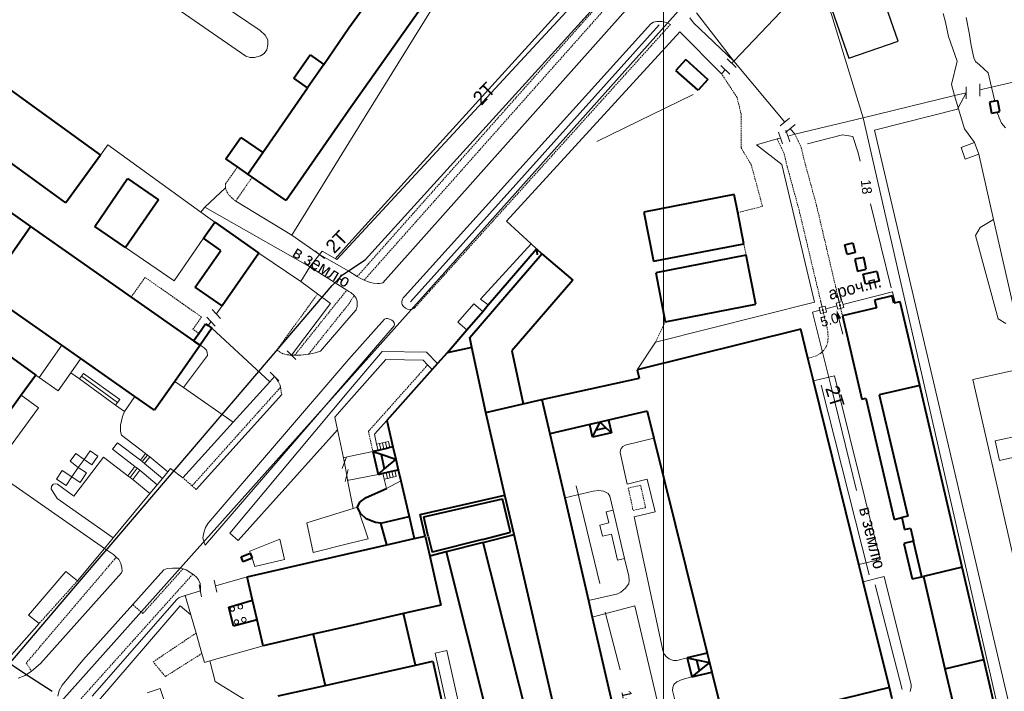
# Model space of a CAD drawing. Extents: x 13 to 4138, y -4831 to -1000.
# Tile 150 of 203: x 2893 to 3213, y -2350 to -2131. Entities that reach past the tile are written whole.
import ezdxf
from ezdxf.enums import TextEntityAlignment as Align

# ---------------------------------------------------------------- set-up
doc = ezdxf.new("R2010")
doc.units = 0
doc.header["$MEASUREMENT"] = 0
doc.linetypes.add('DASHED', pattern=[0.75, 0.5, -0.25])
for name, color, linetype in [('11', 7, 'CONTINUOUS'), ('13', 7, 'CONTINUOUS'), ('16', 7, 'CONTINUOUS'), ('18', 7, 'CONTINUOUS'), ('19', 7, 'CONTINUOUS'), ('24', 7, 'CONTINUOUS'), ('25', 7, 'CONTINUOUS'), ('40', 7, 'CONTINUOUS'), ('42', 7, 'CONTINUOUS'), ('7', 7, 'CONTINUOUS'), ('границы команд_1', 10, 'CONTINUOUS'), ('ПЕШЕХОДНЫЕ_ДОРОЖКИ', 3, 'CONTINUOUS'), ('ПЕШЕХОДНЫЕ_ПЕРЕХОДЫ', 1, 'CONTINUOUS'), ('СПОРТИВНЫЕ_ПЛОЩАДКИ', 3, 'CONTINUOUS'), ('ТРОТУАРЫ', 7, 'CONTINUOUS')]:
    doc.layers.add(name, color=color, linetype=linetype)
doc.styles.get("Standard").update_dxf_attribs({"font": 'txt', "height": 0.2})

msp = doc.modelspace()

# ---------------------------------------------------------------- linework, layer by layer
at = {"layer": '11', "color": 253, "linetype": 'Continuous', "lineweight": 0}
for p, q in [((3105.83, -2090.18), (3000, -2204.7)), ((3125.27, -2144.27), (3152.91, -2115.33)), ((3152.91, -2115.33), (3167.41, -2162.79)), ((3125.27, -2144.27), (3113.15, -2128.53)), ((3051.25, -2196.37), (3107.75, -2134.76)), ((3107.75, -2134.76), (3121.32, -2148.41)), ((3126.06, -2146.34), (3123.17, -2143.58)), ((3124.61, -2144.96), (3125.27, -2144.27)), ((3141.92, -2164.11), (3125.27, -2144.27)), ((3123.98, -2148.51), (3121.09, -2145.75)), ((3122.54, -2147.13), (3121.32, -2148.41)), ((3209.23, -2152.78), (3233.03, -2147.24)), ((3201.02, -2156.6), (3201.02, -2152.6)), ((3205.43, -2155.67), (3205.43, -2151.67)), ((3205.43, -2153.67), (3209.23, -2152.78)), ((3167.41, -2162.79), (3197.23, -2155.52)), ((3197.23, -2155.52), (3201.02, -2154.6)), ((3198.4, -2159.45), (3201.02, -2154.6)), ((3171.1, -2166.78), (3198.12, -2159.97)), ((3198.12, -2159.97), (3198.4, -2159.45)), ((3140.37, -2165.37), (3143.48, -2162.85)), ((3167.41, -2162.79), (3145.21, -2168.02)), ((3229.1, -2432.58), (3167.41, -2162.79)), ((3142.14, -2167.48), (3145.25, -2164.96)), ((3142.24, -2166.78), (3143.58, -2170.55)), ((3143.7, -2166.22), (3145.21, -2168.02)), ((3232.82, -2429.73), (3171.1, -2166.78)), ((3139.47, -2169.63), (3132.71, -2171.5)), ((3140.49, -2169.34), (3139.47, -2169.63)), ((3139.82, -2167.46), (3141.16, -2171.23)), ((3145.21, -2168.02), (3142.91, -2168.67)), ((2919.06, -2174.89), (2921.46, -2171.56)), ((2921.46, -2171.56), (2951.74, -2193.44)), ((3132.71, -2171.5), (3140.99, -2177.94)), ((3140.99, -2177.94), (3151.64, -2222.77)), ((2951.74, -2193.44), (2956.3, -2196.74)), ((3059.31, -2203.77), (3051.25, -2196.37)), ((2952.64, -2201.94), (2943.09, -2215.86)), ((2943.09, -2215.86), (2927.25, -2204.99)), ((3000, -2204.7), (2996.08, -2208.93)), ((3061.11, -2205.41), (3059.31, -2203.77)), ((2984.35, -2216.04), (2970.7, -2206.86)), ((2991.99, -2208.52), (2988.84, -2206.05)), ((2990.42, -2207.29), (2991.28, -2206.22)), ((2991.28, -2206.22), (2996.08, -2208.93)), ((2987.28, -2211.3), (2984.35, -2216.04)), ((2988.88, -2212.55), (2985.73, -2210.09)), ((2984.35, -2216.04), (2989.79, -2220.11)), ((2989.79, -2220.11), (2993.96, -2223.23)), ((2958.66, -2223.99), (2956.8, -2226.65)), ((2993.96, -2223.23), (2981.32, -2240.09)), ((3151.64, -2222.77), (3099.79, -2235.84)), ((2956.4, -2230.63), (2953.67, -2227.71)), ((2958.17, -2228.11), (2955.43, -2225.19)), ((3160.78, -2233.25), (3159.54, -2228.27)), ((2955.03, -2229.17), (2954.16, -2230.42)), ((2974.2, -2248.71), (2955.4, -2231.29)), ((2906.52, -2236.8), (2899.14, -2247.32)), ((3099.79, -2235.84), (3093.81, -2244.81)), ((2982.73, -2241.51), (2979.9, -2238.68)), ((3000, -2255.03), (3011.98, -2241.51)), ((3011.98, -2241.51), (3024.13, -2241.69)), ((3024.13, -2241.69), (3025.62, -2243.24)), ((3025.62, -2243.24), (3027.08, -2244.75)), ((2975.78, -2246.97), (2974.2, -2248.71)), ((2977.2, -2248.38), (2974.37, -2245.55)), ((2946.15, -2250.61), (2943.27, -2248.6)), ((2962.26, -2261.91), (2946.15, -2250.61)), ((2974.2, -2248.71), (2962.26, -2261.91)), ((2995.41, -2260.21), (3000, -2255.03)), ((2996.29, -2264.4), (2995.41, -2260.21)), ((2962.26, -2261.91), (2945.94, -2279.97)), ((3012.32, -2261.32), (3008.34, -2265.79)), ((2998.19, -2273.47), (2996.29, -2264.4)), ((3008.34, -2265.79), (3009.01, -2269.02)), ((2997.8, -2276.95), (2999.25, -2273.22)), ((2998.53, -2275.09), (2998.19, -2273.47)), ((2941.04, -2278.09), (2939.28, -2280.21)), ((2941.94, -2277.01), (2941.04, -2278.09)), ((2945.94, -2279.97), (2941.94, -2277.01)), ((2998.79, -2281.18), (2999.74, -2277.29)), ((2999.57, -2280.82), (2999.26, -2279.24)), ((2937.58, -2282.26), (2935.16, -2285.17)), ((2939.28, -2280.21), (2937.58, -2282.26)), ((3000, -2282.99), (2999.57, -2280.82)), ((3011.49, -2280.45), (3012.21, -2283.53)), ((3012.21, -2283.53), (3016.86, -2280.95)), ((2935.16, -2285.17), (2923.19, -2299.6)), ((3000, -2282.99), (3001.38, -2290.02)), ((3001.38, -2290.02), (3002.83, -2289.61)), ((2923.19, -2299.6), (2920.38, -2302.99)), ((2920.38, -2302.99), (2911.64, -2313.52)), ((2907.82, -2310.56), (2895.64, -2324.74)), ((2911.64, -2313.52), (2907.82, -2310.56)), ((2952.03, -2318.74), (2951.25, -2314.82)), ((2956.93, -2317.29), (2956.15, -2313.36)), ((2966.89, -2312.24), (2956.62, -2315.21)), ((2946.65, -2318.36), (2951.64, -2316.78)), ((2916.43, -2351.16), (2943.9, -2319.69)), ((2943.9, -2319.69), (2944.76, -2319.02)), ((2944.76, -2319.02), (2946.65, -2318.36)), ((2946.65, -2318.36), (2946.66, -2318.35)), ((2946.66, -2318.35), (2946.65, -2318.36)), ((2946.65, -2318.36), (2948.56, -2324.67)), ((2918.45, -2352.69), (2945.04, -2321.72)), ((2945.04, -2321.72), (2948.56, -2324.67)), ((2899.07, -2327.51), (2887.72, -2340.4)), ((2895.64, -2324.74), (2899.07, -2327.51)), ((2948.56, -2324.67), (2950.24, -2330.59)), ((2950.24, -2330.59), (2952.13, -2337.21)), ((2952.13, -2337.21), (2952.96, -2340.12)), ((2954.73, -2339.62), (2972.03, -2334.72)), ((2952.96, -2340.12), (2954.73, -2339.62))]:
    msp.add_line(p, q, dxfattribs=at)
msp.add_point((2946.65, -2318.36), dxfattribs=at)
msp.add_solid([(3158.85, -2225.49), (3158.78, -2228.45), (3160.3, -2228.08)], dxfattribs=at)
at = {"layer": '13', "color": 253, "linetype": 'Continuous', "lineweight": 40}
for p, q in [((3000, -2133.4), (3011.96, -2116.72)), ((3024.42, -2125.73), (3000, -2160.2)), ((2991.81, -2145.34), (3000, -2133.4)), ((2982.09, -2149.83), (2987.35, -2142.25)), ((2987.35, -2142.25), (2991.81, -2145.34)), ((3109.65, -2143.76), (3106.47, -2147.33)), ((3109.65, -2143.76), (3116.87, -2150.21)), ((2878.29, -2145.43), (2919.06, -2174.89)), ((2991.81, -2145.34), (2986.55, -2152.92)), ((3113.69, -2153.78), (3106.47, -2147.33)), ((2986.55, -2152.92), (2982.09, -2149.83)), ((3116.87, -2150.21), (3113.69, -2153.78)), ((2971.93, -2174.01), (2986.55, -2152.92)), ((3210.29, -2157.35), (3208.55, -2157.68)), ((3208.55, -2157.68), (3209.23, -2161.25)), ((3211.28, -2157.16), (3210.29, -2157.35)), ((3211.96, -2160.73), (3211.28, -2157.16)), ((3000, -2160.2), (2979.53, -2189.72)), ((3209.23, -2161.25), (3211.06, -2160.9)), ((3211.06, -2160.9), (3211.96, -2160.73)), ((2959.95, -2176.15), (2964.84, -2169.1)), ((2964.84, -2169.1), (2971.93, -2174.01)), ((2907.86, -2190.39), (2881.36, -2171.24)), ((2919.06, -2174.89), (2907.86, -2190.39)), ((2963.67, -2178.73), (2959.95, -2176.15)), ((2967.04, -2181.06), (2971.93, -2174.01)), ((2967.04, -2181.06), (2963.67, -2178.73)), ((2917.24, -2198.12), (2927.92, -2182.56)), ((2927.92, -2182.56), (2937.94, -2189.44)), ((2968.5, -2182.07), (2967.04, -2181.06)), ((2979.53, -2189.72), (2968.5, -2182.07)), ((2937.94, -2189.44), (2927.25, -2204.99)), ((3125.48, -2187.76), (3096.02, -2193.47)), ((3126.62, -2193.61), (3125.48, -2187.76)), ((2888.8, -2192.87), (2896.32, -2198.14)), ((3096.02, -2193.47), (3099.13, -2209.48)), ((3128.58, -2203.76), (3126.62, -2193.61)), ((2881.51, -2219.27), (2896.32, -2198.14)), ((2896.32, -2198.14), (2929.1, -2221.12)), ((2927.25, -2204.99), (2917.24, -2198.12)), ((2952.64, -2201.94), (2956.3, -2196.74)), ((2956.3, -2196.74), (2970.7, -2206.86)), ((2958.33, -2205.94), (2952.64, -2201.94)), ((3045.36, -2223.7), (3061.11, -2205.41)), ((3061.11, -2205.41), (3061.25, -2207.41)), ((3061.11, -2205.41), (3062.85, -2207.01)), ((3099.13, -2209.48), (3128.58, -2203.76)), ((3161.49, -2204.11), (3164.07, -2203.46)), ((3162.27, -2207.24), (3161.49, -2204.11)), ((3164.07, -2203.46), (3164.85, -2206.6)), ((2949.95, -2217.87), (2958.33, -2205.94)), ((2970.7, -2206.86), (2958.66, -2223.99)), ((3039.37, -2234.3), (3062.85, -2207.01)), ((3062.85, -2207.01), (3072.85, -2215.62)), ((3129.35, -2207.48), (3099.89, -2213.19)), ((3132.45, -2223.48), (3129.35, -2207.48)), ((3164.85, -2206.6), (3162.27, -2207.24)), ((3167.63, -2208.2), (3164.77, -2208.82)), ((3164.77, -2208.82), (3165.6, -2212.68)), ((3168.46, -2212.07), (3167.63, -2208.2)), ((3165.6, -2212.68), (3168.46, -2212.07)), ((3099.89, -2213.19), (3102.99, -2229.2)), ((3167.44, -2213.69), (3171.94, -2212.68)), ((3168.18, -2216.98), (3167.44, -2213.69)), ((3171.94, -2212.68), (3172.68, -2215.96)), ((2958.66, -2223.99), (2949.95, -2217.87)), ((3072.85, -2215.62), (3053.02, -2238.67)), ((3172.68, -2215.96), (3168.18, -2216.98)), ((2929.1, -2221.12), (2949.42, -2235.37)), ((3176.91, -2220.78), (3171.17, -2222.12)), ((3177.46, -2223.16), (3176.91, -2220.78)), ((2906.52, -2236.8), (2887.61, -2223.55)), ((3043.56, -2225.79), (3045.36, -2223.7)), ((3102.99, -2229.2), (3132.45, -2223.48)), ((3171.76, -2224.62), (3160.69, -2227.21)), ((3171.17, -2222.12), (3171.76, -2224.62)), ((3179.45, -2222.69), (3177.46, -2223.16)), ((3185.84, -2249.94), (3179.45, -2222.69)), ((3038.35, -2231.85), (3043.56, -2225.79)), ((3160.69, -2227.21), (3167.04, -2254.34)), ((2951.11, -2232.96), (2953.3, -2229.82)), ((2955.4, -2231.29), (2951.51, -2236.84)), ((2953.3, -2229.82), (2954.16, -2230.42)), ((2954.16, -2230.42), (2955.4, -2231.29)), ((2949.42, -2235.37), (2951.11, -2232.96)), ((3031.97, -2239.27), (3038.35, -2231.85)), ((3040.06, -2237.55), (3039.37, -2234.3)), ((3147.12, -2231.62), (3093.81, -2244.81)), ((3149.45, -2241.07), (3147.12, -2231.62)), ((2885.57, -2237.56), (2898.01, -2246.52)), ((2912.68, -2241.12), (2906.52, -2236.8)), ((2951.51, -2236.84), (2943.27, -2248.6)), ((2949.42, -2235.37), (2951.51, -2236.84)), ((3040.06, -2237.55), (3031.97, -2239.27)), ((3044.55, -2258.7), (3040.06, -2237.55)), ((3031.97, -2239.27), (3028.86, -2242.75)), ((3053.02, -2238.67), (3056.68, -2255.88)), ((3151.28, -2248.47), (3149.45, -2241.07)), ((2930.32, -2253.49), (2912.68, -2241.12)), ((3028.86, -2242.75), (3027.08, -2244.75)), ((2898.01, -2246.52), (2893.27, -2253.1)), ((3027.08, -2244.75), (3012.32, -2261.32)), ((3093.81, -2244.81), (3094.49, -2247.59)), ((2943.27, -2248.6), (2936.7, -2257.97)), ((3062.85, -2254.53), (3094.49, -2247.59)), ((3166.07, -2308.28), (3151.28, -2248.47)), ((3185.84, -2249.94), (3172.7, -2253.02)), ((3199.7, -2309.15), (3185.84, -2249.94)), ((2893.27, -2253.1), (2883.89, -2266.12)), ((2936.7, -2257.97), (2930.32, -2253.49)), ((3172.7, -2253.02), (3181.96, -2292.53)), ((3044.55, -2258.7), (3056.68, -2255.88)), ((3056.68, -2255.88), (3062.85, -2254.53)), ((3062.85, -2254.53), (3065.43, -2265.7)), ((3167.04, -2254.34), (3168.31, -2254.05)), ((3168.31, -2254.05), (3177.54, -2293.57)), ((3050.78, -2285.62), (3044.55, -2258.7)), ((3097.15, -2258.33), (3084.49, -2261.27)), ((3097.15, -2258.33), (3099.32, -2267.09)), ((3012.32, -2261.32), (3014.31, -2269.95)), ((3078.39, -2262.69), (3065.43, -2265.7)), ((3081.76, -2261.91), (3078.39, -2262.69)), ((3079.34, -2266.79), (3078.39, -2262.69)), ((3080.53, -2264.38), (3081.76, -2261.91)), ((3084.49, -2261.27), (3081.76, -2261.91)), ((3081.76, -2261.91), (3083.66, -2263.7)), ((3081.76, -2261.91), (3081.76, -2261.91)), ((3084.49, -2261.27), (3085.44, -2265.37)), ((3065.43, -2265.7), (3070.25, -2286.55)), ((3079.34, -2266.79), (3080.53, -2264.38)), ((3085.44, -2265.37), (3079.34, -2266.79)), ((3080.53, -2264.38), (3083.66, -2263.7)), ((3083.66, -2263.7), (3085.44, -2265.37)), ((3014.31, -2269.95), (3013.32, -2270.18)), ((3014.31, -2269.95), (3015.22, -2273.89)), ((3099.32, -2267.09), (3116.62, -2337.08)), ((3009.48, -2271.07), (3007.78, -2271.46)), ((3007.78, -2271.46), (3009.49, -2278.88)), ((3007.78, -2271.46), (3010.53, -2272.36)), ((3010.39, -2270.86), (3009.48, -2271.07)), ((3011.35, -2270.63), (3010.39, -2270.86)), ((3010.53, -2272.36), (3011.5, -2277.13)), ((3010.53, -2272.36), (3015.22, -2273.89)), ((3012.33, -2270.41), (3011.35, -2270.63)), ((3013.32, -2270.18), (3012.33, -2270.41)), ((3015.22, -2273.89), (3011.5, -2277.13)), ((3015.22, -2273.89), (3016.03, -2277.36)), ((3015.22, -2273.89), (3015.22, -2273.89)), ((3011.5, -2277.13), (3009.49, -2278.88)), ((3009.49, -2278.88), (3011.05, -2278.51)), ((3011.05, -2278.51), (3012.07, -2278.28)), ((3012.07, -2278.28), (3012.96, -2278.07)), ((3012.96, -2278.07), (3013.99, -2277.83)), ((3013.99, -2277.83), (3014.94, -2277.61)), ((3014.94, -2277.61), (3016.03, -2277.36)), ((3016.03, -2277.36), (3016.86, -2280.95)), ((3016.86, -2280.95), (3019.57, -2292.65)), ((3005.55, -2286.47), (3012.21, -2283.53)), ((3023.19, -2292), (3050.78, -2285.62)), ((3053.75, -2298.47), (3050.78, -2285.62)), ((3002.83, -2289.61), (3003.57, -2287.98)), ((3003.57, -2287.98), (3005.55, -2286.47)), ((3024.39, -2292.75), (3050.03, -2286.82)), ((3052.55, -2297.75), (3050.03, -2286.82)), ((3070.25, -2286.55), (3077.99, -2320.02)), ((3003.73, -2291.59), (3002.83, -2289.61)), ((3005.56, -2293.36), (3003.73, -2291.59)), ((3024.81, -2298.99), (3023.19, -2292)), ((3008.59, -2294.55), (3005.56, -2293.36)), ((3010.43, -2294.74), (3008.59, -2294.55)), ((3010.43, -2294.74), (3019.57, -2292.65)), ((3012.31, -2301.86), (3010.43, -2294.74)), ((3019.57, -2292.65), (3021.22, -2299.82)), ((3025.84, -2299), (3024.39, -2292.75)), ((3177.54, -2293.57), (3179.99, -2292.99)), ((3181.96, -2292.53), (3179.99, -2292.99)), ((3179.99, -2292.99), (3180.9, -2296.89)), ((3043.49, -2300.1), (3052.55, -2297.75)), ((3043.74, -2301.07), (3053.75, -2298.47)), ((3069.94, -2368.5), (3053.75, -2298.47)), ((3180.9, -2296.89), (3182.87, -2296.43)), ((3182.87, -2296.43), (3183.86, -2300.69)), ((3000, -2304.67), (3012.31, -2301.86)), ((3012.31, -2301.86), (3021.22, -2299.82)), ((3021.22, -2299.82), (3024.81, -2298.99)), ((3024.81, -2298.99), (3026.3, -2305.49)), ((3025.84, -2299), (3027.04, -2304.27)), ((3043.49, -2300.1), (3027.04, -2304.27)), ((3043.74, -2301.07), (3031.64, -2304.12)), ((3061.31, -2370.68), (3043.74, -2301.07)), ((3183.86, -2300.69), (3180.72, -2301.42)), ((3180.72, -2301.42), (3183.41, -2312.97)), ((3186.57, -2312.23), (3183.86, -2300.69)), ((2964.94, -2305.74), (2967.85, -2304.59)), ((2966.89, -2312.24), (3000, -2304.67)), ((2967.85, -2304.59), (2968.49, -2306.21)), ((3031.64, -2304.12), (3026.3, -2305.49)), ((3031.64, -2304.12), (3060.93, -2420.17)), ((2965.58, -2307.37), (2964.94, -2305.74)), ((2968.49, -2306.21), (2965.58, -2307.37)), ((3026.3, -2305.49), (3029.95, -2321.47)), ((3167.45, -2313.86), (3166.07, -2308.28)), ((3199.7, -2309.15), (3187.06, -2312.11)), ((3206.75, -2339.23), (3199.7, -2309.15)), ((2968.64, -2319.92), (2966.89, -2312.24)), ((3175.97, -2348.3), (3167.45, -2313.86)), ((3183.41, -2312.97), (3186.57, -2312.23)), ((3186.57, -2312.23), (3187.06, -2312.11)), ((3187.06, -2312.11), (3194.08, -2342.19)), ((2960.83, -2322.11), (2968.64, -2319.92)), ((2970.11, -2326.31), (2968.64, -2319.92)), ((3077.99, -2320.02), (3079.22, -2325.36)), ((2962.43, -2328.39), (2960.83, -2322.11)), ((3017.79, -2324.26), (3000, -2328.32)), ((3029.95, -2321.47), (3017.79, -2324.26)), ((3021.67, -2341.06), (3017.79, -2324.26)), ((2970.11, -2326.31), (2962.43, -2328.39)), ((2972.03, -2334.72), (2970.11, -2326.31)), ((3079.22, -2325.36), (3089.14, -2368.29)), ((3000, -2328.32), (2988.39, -2330.98)), ((2988.39, -2330.98), (2972.03, -2334.72)), ((2988.39, -2330.98), (2992.2, -2347.62)), ((3116.62, -2337.08), (3110.1, -2338.69)), ((3116.62, -2337.08), (3117.38, -2340.14)), ((3021.67, -2341.06), (3027.35, -2339.79)), ((3027.35, -2339.79), (3037.93, -2387.31)), ((3110.1, -2338.69), (3111.63, -2344.89)), ((3110.1, -2338.69), (3113.12, -2339.29)), ((3113.12, -2339.29), (3114.05, -2342.89)), ((3113.12, -2339.29), (3117.38, -2340.14)), ((3117.38, -2340.14), (3114.05, -2342.89)), ((3117.38, -2340.14), (3118.15, -2343.28)), ((3117.38, -2340.14), (3117.38, -2340.14)), ((3194.08, -2342.19), (3206.75, -2339.23)), ((3210.58, -2355.6), (3206.75, -2339.23)), ((3000, -2345.88), (3021.67, -2341.06)), ((3114.05, -2342.89), (3111.63, -2344.89)), ((3111.63, -2344.89), (3118.15, -2343.28)), ((3118.15, -2343.28), (3122.65, -2361.48)), ((3194.08, -2342.19), (3198.23, -2359.95)), ((2992.2, -2347.62), (3000, -2345.88)), ((2976.99, -2351), (2992.2, -2347.62)), ((3175.97, -2348.3), (3156.51, -2353.11)), ((3176.89, -2352.04), (3175.97, -2348.3))]:
    msp.add_line(p, q, dxfattribs=at)
at = {"layer": '16', "color": 253, "linetype": 'Continuous', "lineweight": 0}
for p, q in [((2934.3, -2350.08), (2938.48, -2348.64)), ((2938.48, -2348.64), (2942.11, -2359.14))]:
    msp.add_line(p, q, dxfattribs=at)
at = {"layer": '18', "color": 253, "linetype": 'Continuous', "lineweight": 0}
for p, q in [((3046.55, -2152.29), (3104.17, -2088.61)), ((3000, -2203.72), (3046.55, -2152.29)), ((2995.55, -2208.64), (3000, -2203.72)), ((3159.67, -2222.85), (3159.19, -2220.91)), ((3160.87, -2223.54), (3177.02, -2219.47)), ((3177.91, -2223.05), (3177.02, -2219.47)), ((3153.08, -2224.58), (3155.02, -2224.1)), ((3153.56, -2226.52), (3153.08, -2224.58)), ((3154.05, -2224.34), (3153.56, -2222.4)), ((3155.02, -2224.1), (3155.5, -2226.04)), ((3155.23, -2224.96), (3158.93, -2224.02)), ((3158.7, -2223.09), (3160.64, -2222.61)), ((3159.18, -2225.03), (3158.7, -2223.09)), ((3161.13, -2224.55), (3159.18, -2225.03)), ((3160.64, -2222.61), (3161.13, -2224.55)), ((3150.96, -2226.03), (3153.29, -2225.45)), ((3156.98, -2250.39), (3150.96, -2226.03)), ((3155.5, -2226.04), (3153.56, -2226.52)), ((3165.32, -2284.12), (3156.98, -2250.39))]:
    msp.add_line(p, q, dxfattribs=at)
for centre in [(3159.91, -2223.82), (3154.29, -2225.31)]:
    msp.add_ellipse(centre, major_axis=(-0.121, 0.121), ratio=1, start_param=4.170708, end_param=10.453893, dxfattribs=at)
at = {"layer": '24', "color": 253, "linetype": 'DASHED', "lineweight": 0}
for p, q in [((3002.71, -2214.41), (3193.02, -2000)), ((3004.9, -2215.66), (3165.89, -2034.22)), ((3104.71, -2132.3), (3021.69, -2224.28)), ((3126.37, -2156.07), (3121.32, -2148.41)), ((3127.66, -2161.41), (3126.37, -2156.07)), ((3127.66, -2172.47), (3127.66, -2161.41)), ((3139.47, -2169.63), (3141.71, -2174.48)), ((3145.21, -2168.02), (3147.3, -2172.55)), ((3130.98, -2178), (3127.66, -2172.47)), ((3147.3, -2172.55), (3148.4, -2177.15)), ((3141.71, -2174.48), (3142.7, -2178.61)), ((2959.83, -2184.26), (2963.67, -2178.73)), ((3134.66, -2191.6), (3130.98, -2178)), ((3142.7, -2178.61), (3146.57, -2192.79)), ((3148.4, -2177.15), (3152.27, -2191.34)), ((2968.5, -2182.07), (2963.11, -2189.85)), ((2959.76, -2185.5), (2959.83, -2184.26)), ((2960.14, -2186.65), (2959.76, -2185.5)), ((2960.91, -2187.89), (2960.14, -2186.65)), ((2961.96, -2188.94), (2960.91, -2187.89)), ((2963.11, -2189.85), (2961.96, -2188.94)), ((3126.62, -2193.61), (3134.66, -2191.6)), ((3146.57, -2192.79), (3155.93, -2232.24)), ((3152.27, -2191.34), (3160.69, -2227.21)), ((3129.35, -2207.48), (3128.58, -2203.76)), ((2933.59, -2214.71), (2929.1, -2221.12)), ((2952, -2227.61), (2933.59, -2214.71)), ((2989.79, -2220.11), (2976.54, -2238.32)), ((2982.33, -2240.07), (2999.28, -2218.88)), ((3000, -2223.32), (3001.74, -2220.59)), ((2986.84, -2239.77), (3000, -2223.32)), ((2949.19, -2231.62), (2952, -2227.61)), ((3099.79, -2235.84), (3102.99, -2229.2)), ((2951.11, -2232.96), (2949.19, -2231.62)), ((3155.93, -2232.24), (3156.02, -2234.54)), ((3156.02, -2234.54), (3155.93, -2235.83)), ((3155.47, -2237.12), (3154.64, -2238.41)), ((3155.93, -2235.83), (3155.47, -2237.12)), ((2976.54, -2238.32), (2977.39, -2238.99)), ((2977.39, -2238.99), (2978.64, -2239.65)), ((2978.64, -2239.65), (2979.88, -2239.94)), ((2979.88, -2239.94), (2981.32, -2240.09)), ((3152.24, -2240.26), (3149.45, -2241.07)), ((3153.72, -2239.33), (3152.24, -2240.26)), ((3154.64, -2238.41), (3153.72, -2239.33)), ((3025.62, -2243.24), (3006.36, -2264.86)), ((2975.78, -2246.97), (2977.07, -2248.73)), ((2977.72, -2250.51), (2948.92, -2282.63)), ((2977.07, -2248.73), (2977.64, -2249.97)), ((2977.64, -2249.97), (2977.72, -2250.51)), ((2977.72, -2250.51), (2977.84, -2251.3)), ((2977.84, -2251.3), (2978.12, -2252.83)), ((3006.36, -2264.86), (3007.78, -2271.46)), ((2948.92, -2282.63), (2945.94, -2279.97)), ((2950.29, -2283.86), (2948.92, -2282.63)), ((3094.98, -2282.46), (3090.96, -2283.33)), ((3096.56, -2289.76), (3094.98, -2282.46)), ((3090.96, -2283.33), (3092.53, -2290.63)), ((3092.53, -2290.63), (3096.56, -2289.76)), ((2924.23, -2305.86), (2894.91, -2340.33)), ((2949.14, -2311.38), (2912.07, -2352.72)), ((2945.97, -2309.65), (2932.89, -2324.23)), ((2911.64, -2313.52), (2899.07, -2327.51)), ((2932.89, -2324.23), (2929.59, -2321.28)), ((2936.22, -2339.98), (2950.24, -2330.59)), ((2952.13, -2337.21), (2940.23, -2344.75)), ((2894.91, -2340.33), (2896.68, -2343.05)), ((2940.23, -2344.75), (2936.22, -2339.98))]:
    msp.add_line(p, q, dxfattribs=at)
at = {"layer": '24', "color": 253, "linetype": 'Continuous', "lineweight": 0}
for p, q in [((3010.99, -2216.48), (3170.1, -2037.96)), ((2843.2, -2057.38), (2966.45, -2142.65)), ((2971.1, -2134.25), (2928.11, -2104.91)), ((3026.57, -2128.02), (3000, -2170.89)), ((3193.5, -2128.74), (3194.25, -2131.58)), ((3098.29, -2132.08), (3018.04, -2220.99)), ((3099.2, -2131.6), (3098.29, -2132.08)), ((3100.28, -2131.34), (3099.2, -2131.6)), ((3101.09, -2131.34), (3100.28, -2131.34)), ((3101.97, -2131.41), (3101.09, -2131.34)), ((3103.3, -2131.64), (3101.97, -2131.41)), ((3104.71, -2132.3), (3103.3, -2131.64)), ((3110.98, -2130.21), (3112.16, -2131.82)), ((3112.16, -2131.82), (3125.27, -2144.27)), ((3194.25, -2131.58), (3195.2, -2136.29)), ((3200.94, -2130.01), (3201.97, -2135.1)), ((2972.71, -2135.77), (2971.1, -2134.25)), ((3201.97, -2135.1), (3202.57, -2139.13)), ((2973.6, -2137.38), (2972.71, -2135.77)), ((2973.6, -2138.81), (2973.6, -2137.38)), ((3195.2, -2136.29), (3198.05, -2144.31)), ((2972.35, -2141.76), (2973.25, -2140.6)), ((2973.25, -2140.6), (2973.6, -2138.81)), ((3202.57, -2139.13), (3203.52, -2143.18)), ((2966.45, -2142.65), (2967.88, -2143.1)), ((2967.88, -2143.1), (2969.22, -2143.1)), ((2969.22, -2143.1), (2971.19, -2142.57)), ((2971.19, -2142.57), (2972.35, -2141.76)), ((3198.05, -2144.31), (3196.15, -2151.89)), ((3203.52, -2143.18), (3204.03, -2144.39)), ((3204.03, -2144.39), (3205.33, -2145.51)), ((3205.33, -2145.51), (3208.12, -2148.04)), ((3208.12, -2148.04), (3209.23, -2152.78)), ((3196.15, -2151.89), (3197.23, -2155.52)), ((3209.23, -2152.78), (3210.29, -2157.35)), ((3209.23, -2152.78), (3210.29, -2157.35)), ((3197.23, -2155.52), (3198.4, -2159.45)), ((3198.4, -2159.45), (3200.46, -2166.38)), ((3211.06, -2160.9), (3211.73, -2162.75)), ((3211.73, -2162.75), (3212.45, -2164.46)), ((3200.46, -2166.38), (3203.73, -2170.81)), ((3212.45, -2164.46), (3213.1, -2165.29)), ((3213.1, -2165.29), (3213.78, -2166.01)), ((3000, -2170.89), (2981.38, -2200.94)), ((3199.33, -2172.4), (3203.73, -2170.81)), ((3200.7, -2176.18), (3199.33, -2172.4)), ((3203.73, -2170.81), (3205.1, -2174.59)), ((3205.1, -2174.59), (3200.7, -2176.18)), ((3209.93, -2195.83), (3205.1, -2174.59)), ((2959.76, -2185.5), (2953.08, -2191.89)), ((2951.74, -2193.44), (2953.08, -2191.89)), ((2953.08, -2191.89), (2987.28, -2211.3)), ((2963.11, -2189.85), (2981.38, -2200.94)), ((3217.72, -2230.06), (3209.93, -2195.83)), ((2981.38, -2200.94), (2990.42, -2207.29)), ((3059.31, -2203.77), (3042.85, -2221.77)), ((2990.42, -2207.29), (2987.28, -2211.3)), ((2990.42, -2207.29), (3000, -2212.74)), ((2987.28, -2211.3), (2999.28, -2218.88)), ((3000, -2212.74), (3002.71, -2214.41)), ((3002.71, -2214.41), (3003.65, -2214.94)), ((3003.65, -2214.94), (3004.9, -2215.66)), ((3004.9, -2215.66), (3005.99, -2216.11)), ((3005.99, -2216.11), (3007.02, -2216.38)), ((3007.02, -2216.38), (3008.04, -2216.57)), ((3008.04, -2216.57), (3009.25, -2216.72)), ((3009.25, -2216.72), (3009.97, -2216.68)), ((3009.97, -2216.68), (3010.99, -2216.48)), ((2999.28, -2218.88), (3000, -2219.34)), ((3000.57, -2219.67), (3000, -2219.34)), ((3001.74, -2220.59), (3000.57, -2219.67)), ((3002.33, -2221.48), (3001.74, -2220.59)), ((3002.67, -2222.5), (3002.33, -2221.48)), ((3017.38, -2221.87), (3017.27, -2222.53)), ((3017.6, -2221.42), (3017.38, -2221.87)), ((3018.04, -2220.99), (3017.6, -2221.42)), ((3042.85, -2221.77), (3045.36, -2223.7)), ((3002.34, -2225.33), (3002.67, -2224.24)), ((3002.67, -2224.24), (3002.67, -2222.5)), ((3017.27, -2222.53), (3017.19, -2223.08)), ((3017.19, -2223.08), (3017.34, -2223.53)), ((3017.34, -2223.53), (3017.67, -2224.08)), ((3017.67, -2224.08), (3018.41, -2224.75)), ((3018.41, -2224.75), (3019.11, -2225.08)), ((3019.89, -2225.15), (3020.59, -2225.04)), ((3020.59, -2225.04), (3021.22, -2224.71)), ((3021.22, -2224.71), (3021.69, -2224.28)), ((3040.66, -2223.3), (3035.45, -2229.36)), ((3043.56, -2225.79), (3040.66, -2223.3)), ((2990.75, -2238.79), (3000, -2228.04)), ((3000, -2228.04), (3002.34, -2225.33)), ((3011.57, -2228.36), (3012.12, -2228.16)), ((3012.12, -2228.16), (3012.56, -2228.16)), ((3012.56, -2228.16), (3013.23, -2228.3)), ((3019.11, -2225.08), (3019.89, -2225.15)), ((3000, -2241.36), (3011.57, -2228.36)), ((3000, -2247.64), (3014.74, -2230.5)), ((3013.23, -2228.3), (3013.97, -2228.7)), ((3013.97, -2228.7), (3014.36, -2229.03)), ((3014.36, -2229.03), (3014.68, -2229.57)), ((3014.68, -2229.57), (3014.78, -2230.07)), ((3014.78, -2230.07), (3014.74, -2230.5)), ((3035.45, -2229.36), (3038.35, -2231.85)), ((2951.51, -2236.84), (2952.88, -2237.66)), ((2952.88, -2237.66), (2953.6, -2238.38)), ((2953.93, -2240.15), (2946.15, -2250.61)), ((2953.6, -2238.38), (2953.88, -2239.05)), ((2953.88, -2239.05), (2953.93, -2240.15)), ((2981.32, -2240.09), (2982.33, -2240.07)), ((2982.33, -2240.07), (2984.36, -2240.03)), ((2984.36, -2240.03), (2986.84, -2239.77)), ((2986.84, -2239.77), (2987.03, -2239.75)), ((2987.03, -2239.75), (2989.03, -2239.27)), ((2989.03, -2239.27), (2990.75, -2238.79)), ((3010.8, -2238.82), (3000, -2251.7)), ((3010.8, -2238.82), (3025.28, -2239.04)), ((3025.28, -2239.04), (3028.86, -2242.75)), ((2909.39, -2245.81), (2912.68, -2241.12)), ((3000, -2241.36), (2954.15, -2294.83)), ((2898.01, -2246.52), (2899.14, -2247.32)), ((2899.14, -2247.32), (2905.31, -2251.64)), ((2905.31, -2251.64), (2909.39, -2245.81)), ((2909.39, -2245.81), (2912.24, -2247.81)), ((3158.15, -2246.77), (3151.28, -2248.47)), ((3172.94, -2306.58), (3158.15, -2246.77)), ((3203.19, -2248.03), (3216.42, -2245.02)), ((2953.19, -2301.99), (3000, -2247.64)), ((3220.32, -2323.27), (3203.19, -2248.03)), ((2898.89, -2257.16), (2893.27, -2253.1)), ((2930.32, -2253.49), (2926.89, -2258.37)), ((2978.12, -2252.83), (2950.29, -2283.86)), ((3000, -2251.7), (2961.2, -2297.99)), ((2926.89, -2258.37), (2924.02, -2256.36)), ((2889.51, -2270.17), (2898.89, -2257.16)), ((2925.65, -2262.86), (2926.22, -2260)), ((2926.22, -2260), (2926.89, -2258.37)), ((2925.65, -2264.96), (2925.65, -2262.86)), ((2925.94, -2266.11), (2925.65, -2264.96)), ((2933.78, -2272.12), (2925.94, -2266.11)), ((2963.87, -2300.38), (2996.29, -2264.4)), ((3210.45, -2267.99), (3219.39, -2266.02)), ((2924.61, -2268.57), (2922.96, -2270.73)), ((2932.07, -2274.29), (2924.61, -2268.57)), ((3089.18, -2269.79), (3088.62, -2270.45)), ((3089.93, -2269.37), (3089.18, -2269.79)), ((3099.32, -2267.09), (3089.93, -2269.37)), ((3211.85, -2274.34), (3210.45, -2267.99)), ((2911.07, -2272.04), (2909.17, -2274.64)), ((2913.74, -2274), (2911.07, -2272.04)), ((2913.74, -2274), (2915.75, -2271.18)), ((2915.75, -2271.18), (2918.23, -2272.95)), ((2918.23, -2272.95), (2916.22, -2275.77)), ((2922.96, -2270.73), (2930.25, -2276.32)), ((2998.19, -2273.47), (3000, -2273.09)), ((3000, -2273.09), (3007.78, -2271.46)), ((3088.38, -2270.97), (3088.29, -2271.81)), ((3088.29, -2271.81), (3090.58, -2282.03)), ((3088.62, -2270.45), (3088.38, -2270.97)), ((3220.79, -2272.36), (3211.85, -2274.34)), ((2909.17, -2274.64), (2911.83, -2276.6)), ((2910.4, -2286.04), (2920.03, -2273.24)), ((2911.83, -2276.6), (2913.74, -2274)), ((2916.22, -2275.77), (2913.74, -2274)), ((2920.03, -2273.24), (2927.99, -2279.36)), ((2939.28, -2280.21), (2933.41, -2275.34)), ((2941.04, -2278.09), (2935.11, -2273.17)), ((2998.53, -2275.09), (2999.26, -2279.24)), ((2884.02, -2277.79), (2920.38, -2302.99)), ((2904.78, -2280.41), (2906.64, -2277.64)), ((2906.64, -2277.64), (2909.74, -2279.72)), ((2911.83, -2276.6), (2909.74, -2279.72)), ((2914.54, -2278.41), (2911.83, -2276.6)), ((2912.45, -2281.54), (2914.54, -2278.41)), ((2937.58, -2282.26), (2931.92, -2277.56)), ((3000, -2280.74), (3009.49, -2278.88)), ((2903.15, -2282.89), (2903.72, -2282.12)), ((2903.72, -2282.12), (2904.29, -2281.93)), ((2904.29, -2281.93), (2905.06, -2282.12)), ((2907.88, -2282.49), (2904.78, -2280.41)), ((2905.06, -2282.12), (2910.4, -2286.04)), ((2909.74, -2279.72), (2907.88, -2282.49)), ((2909.74, -2279.72), (2912.45, -2281.54)), ((2935.16, -2285.17), (2929.66, -2280.6)), ((2999.57, -2280.82), (3000, -2280.74)), ((3090.58, -2282.03), (3097.09, -2280.42)), ((3097.09, -2280.42), (3099.72, -2291.05)), ((2903.05, -2283.65), (2903.15, -2282.89)), ((2904.96, -2286.7), (2903.05, -2283.65)), ((3079.48, -2284.38), (3070.25, -2286.55)), ((3081.41, -2284.11), (3079.48, -2284.38)), ((3082.88, -2284.38), (3081.41, -2284.11)), ((3084.45, -2285.12), (3082.88, -2284.38)), ((3085, -2286.04), (3084.45, -2285.12)), ((2923.19, -2299.6), (2904.96, -2286.7)), ((3086.07, -2290.57), (3085, -2286.04)), ((3000, -2290.45), (2986.28, -2294.71)), ((3001.38, -2290.02), (3000, -2290.45)), ((3002.83, -2289.61), (3006.29, -2299.9)), ((3083.8, -2291.1), (3086.07, -2290.57)), ((3084.64, -2294.7), (3083.8, -2291.1)), ((3089.76, -2306.29), (3086.07, -2290.57)), ((3099.72, -2291.05), (3092.89, -2292.73)), ((2954.15, -2294.83), (2953.29, -2296.17)), ((2986.28, -2294.71), (2988.38, -2304.35)), ((3081.69, -2295.4), (3084.64, -2294.7)), ((3082.55, -2299.05), (3081.69, -2295.4)), ((3092.89, -2292.73), (3102.35, -2336.71)), ((2952.72, -2297.89), (2952.43, -2299.61)), ((2953.29, -2296.17), (2952.72, -2297.89)), ((2961.2, -2297.99), (2963.87, -2300.38)), ((3085.5, -2298.36), (3082.55, -2299.05)), ((3087.49, -2306.83), (3085.5, -2298.36)), ((2952.43, -2299.61), (2952.81, -2301.04)), ((2952.81, -2301.04), (2953.19, -2301.99)), ((2967.68, -2303.88), (2977.5, -2299.96)), ((2977.5, -2299.96), (2979.03, -2306.64)), ((3000, -2301.46), (2988.38, -2304.35)), ((3006.29, -2299.9), (3000, -2301.46)), ((2920.38, -2302.99), (2923.28, -2305)), ((2920.38, -2302.99), (2920.38, -2302.99)), ((2923.28, -2305), (2924.23, -2305.86)), ((2967.85, -2304.59), (2967.68, -2303.88)), ((2924.23, -2305.86), (2925.04, -2306.6)), ((2925.04, -2306.6), (2925.76, -2307.89)), ((2925.76, -2307.89), (2926.09, -2309.37)), ((2969.33, -2308.87), (2968.49, -2306.21)), ((2979.03, -2306.64), (2969.33, -2308.87)), ((3089.76, -2306.29), (3087.49, -2306.83)), ((3091.1, -2312), (3089.76, -2306.29)), ((3166.07, -2308.28), (3172.94, -2306.58)), ((2925.95, -2311.01), (2899.55, -2340.47)), ((2926.14, -2310.37), (2925.95, -2311.01)), ((2926.09, -2309.37), (2926.14, -2310.37)), ((2939.71, -2309.99), (2929.59, -2321.28)), ((2940.76, -2309.52), (2939.71, -2309.99)), ((2942.55, -2309.4), (2940.76, -2309.52)), ((2943.89, -2309.4), (2942.55, -2309.4)), ((2945.51, -2309.49), (2943.89, -2309.4)), ((2945.97, -2309.65), (2945.51, -2309.49)), ((2946.94, -2309.97), (2945.97, -2309.65)), ((2948.46, -2310.93), (2946.94, -2309.97)), ((2949.14, -2311.38), (2948.46, -2310.93)), ((2949.63, -2311.71), (2949.14, -2311.38)), ((2950.4, -2312.33), (2949.63, -2311.71)), ((2951.02, -2313.19), (2950.4, -2312.33)), ((2951.54, -2314.48), (2951.02, -2313.19)), ((2951.68, -2315.68), (2951.54, -2314.48)), ((3090.63, -2315.24), (3091.13, -2314.55)), ((3091.27, -2313.49), (3091.1, -2312)), ((3091.13, -2314.55), (3091.27, -2313.49)), ((3174.32, -2312.16), (3167.45, -2313.86)), ((3183.03, -2347.4), (3174.32, -2312.16)), ((2951.64, -2316.78), (2951.68, -2315.68)), ((3077.99, -2320.02), (3087.59, -2317.8)), ((3087.59, -2317.8), (3088.56, -2317.27)), ((3088.56, -2317.27), (3089.29, -2316.62)), ((3089.29, -2316.62), (3090.03, -2315.93)), ((3090.03, -2315.93), (3090.63, -2315.24)), ((2929.59, -2321.28), (2913.36, -2339.38)), ((3093.08, -2321.75), (3079.22, -2325.36)), ((3102.16, -2360.31), (3093.08, -2321.75)), ((3031.91, -2336.25), (3028.04, -2337.18)), ((3028.04, -2337.18), (3039.18, -2386.39)), ((3042.17, -2382.35), (3031.91, -2336.25)), ((3102.35, -2336.71), (3102.77, -2337.6)), ((2899.55, -2340.47), (2896.68, -2343.05)), ((2913.36, -2339.38), (2906.58, -2347.59)), ((2954.73, -2339.62), (2956.44, -2346.37)), ((3102.77, -2337.6), (3103.43, -2338.35)), ((3103.43, -2338.35), (3104.28, -2338.96)), ((3104.28, -2338.96), (3104.98, -2339.34)), ((3104.98, -2339.34), (3105.73, -2339.48)), ((3105.73, -2339.48), (3106.72, -2339.53)), ((3106.72, -2339.53), (3110.1, -2338.69)), ((2896.68, -2343.05), (2894.59, -2344.38)), ((2894.59, -2344.38), (2892.3, -2345.24)), ((2956.44, -2346.37), (2966.27, -2352.39)), ((3105.84, -2347.35), (3106.78, -2346.46)), ((3106.78, -2346.46), (3108.52, -2345.66)), ((3108.52, -2345.66), (3111.63, -2344.89)), ((2905.64, -2349.26), (2905.17, -2351.17)), ((2906.58, -2347.59), (2905.64, -2349.26)), ((3105.37, -2349.32), (3105.47, -2348.29)), ((3109.52, -2366.06), (3105.37, -2349.32)), ((3105.47, -2348.29), (3105.84, -2347.35)), ((3182.76, -2349.66), (3183.04, -2348.21)), ((3183.04, -2348.21), (3183.03, -2347.4))]:
    msp.add_line(p, q, dxfattribs=at)
at = {"layer": '25', "color": 253, "linetype": 'Continuous', "lineweight": 0}
for p, q in [((2912.89, -2246.92), (2912.24, -2247.81)), ((2913.56, -2245.99), (2912.89, -2246.92)), ((2912.89, -2246.92), (2924.67, -2255.46)), ((2925.34, -2254.53), (2913.56, -2245.99)), ((2912.24, -2247.81), (2924.02, -2256.36)), ((2924.02, -2256.36), (2924.67, -2255.46)), ((2924.67, -2255.46), (2925.34, -2254.53)), ((3009.91, -2268.81), (3009.01, -2269.02)), ((3009.01, -2269.02), (3009.48, -2271.07)), ((3010.87, -2268.59), (3009.91, -2268.81)), ((3009.91, -2268.81), (3010.39, -2270.86)), ((3011.86, -2268.36), (3010.87, -2268.59)), ((3010.87, -2268.59), (3011.35, -2270.63)), ((3012.85, -2268.13), (3011.86, -2268.36)), ((3011.86, -2268.36), (3012.33, -2270.41)), ((3013.32, -2270.18), (3012.85, -2268.13)), ((2932.07, -2274.29), (2933.78, -2272.12)), ((2934.36, -2272.58), (2932.65, -2274.75)), ((2933.78, -2272.12), (2934.36, -2272.58)), ((2934.36, -2272.58), (2935.11, -2273.17)), ((2927.99, -2279.36), (2930.25, -2276.32)), ((2930.25, -2276.32), (2931.01, -2276.89)), ((2932.65, -2274.75), (2932.07, -2274.29)), ((2933.41, -2275.34), (2932.65, -2274.75)), ((2935.11, -2273.17), (2933.41, -2275.34)), ((2928.75, -2279.93), (2927.99, -2279.36)), ((2931.01, -2276.89), (2928.75, -2279.93)), ((2931.92, -2277.56), (2929.66, -2280.6)), ((2931.01, -2276.89), (2931.92, -2277.56)), ((3011.49, -2280.45), (3011.05, -2278.51)), ((3012.52, -2280.21), (3012.07, -2278.28)), ((3013.41, -2280.01), (3012.96, -2278.07)), ((3014.44, -2279.77), (3013.99, -2277.83)), ((3015.34, -2279.56), (3014.44, -2279.77)), ((3014.94, -2277.61), (3015.34, -2279.56)), ((2929.66, -2280.6), (2928.75, -2279.93)), ((3012.52, -2280.21), (3011.49, -2280.45)), ((3013.41, -2280.01), (3012.52, -2280.21)), ((3014.44, -2279.77), (3013.41, -2280.01))]:
    msp.add_line(p, q, dxfattribs=at)
at = {"layer": '40', "color": 253, "linetype": 'Continuous', "lineweight": 0}
for p, q in [((3020.01, -2222.7), (3101, -2132.49)), ((3080.66, -2170.48), (3112.04, -2155.14)), ((3149.34, -2171.18), (3160.66, -2168.26)), ((3160.66, -2168.26), (3164.12, -2168.81)), ((3164.12, -2168.81), (3165.77, -2174.11)), ((3165.77, -2174.11), (3166.44, -2176.86)), ((3169.85, -2190.75), (3176.57, -2218.12)), ((3209.93, -2195.83), (3205.57, -2198.49)), ((3205.57, -2198.49), (3204.07, -2201.06)), ((3204.07, -2201.06), (3211.35, -2228.26)), ((3211.35, -2228.26), (3213.92, -2229.76)), ((3153.79, -2249.86), (3169.35, -2311.6)), ((3081.67, -2314.42), (3074, -2282.64)), ((3171.34, -2314.83), (3180.1, -2348.99)), ((3088.34, -2342.61), (3083.42, -2323.82))]:
    msp.add_line(p, q, dxfattribs=at)
at = {"layer": '7', "color": 253, "linetype": 'Continuous', "lineweight": 0}
for centre in [(2962.06, -2322.76), (2964.63, -2322.04), (2963.36, -2326.99), (2965.76, -2326.25)]:
    msp.add_ellipse(centre, major_axis=(0, 0.741), ratio=0.964818, start_param=-1.570796, end_param=4.712389, dxfattribs=at)
at = {"layer": 'границы команд_1', "color": 251, "lineweight": 0}
msp.add_lwpolyline([(1033.44, -1863.26), (3102.46, -1863.26), (3102.46, -4710.9), (1033.44, -4710.9)], close=True, dxfattribs=at)
at = {"layer": 'ПЕШЕХОДНЫЕ_ДОРОЖКИ'}
msp.add_lwpolyline([(2886.74, -2343.75), (2910.92, -2315.33), (2921.31, -2303.23), (2973.78, -2241.72), (2994.56, -2217.4), (2997.88, -2213.9), (3005.3, -2209.02), (3179.89, -2016.4), (3212.03, -1981.69), (3219.19, -1974.45), (3143.7, -1921.81)], dxfattribs=at)
at = {"layer": 'ПЕШЕХОДНЫЕ_ПЕРЕХОДЫ'}
msp.add_lwpolyline([(2903.35, -2349.66), (2894.82, -2344.05), (2887.06, -2338.85)], dxfattribs=at)
at = {"layer": 'СПОРТИВНЫЕ_ПЛОЩАДКИ'}
msp.add_lwpolyline([(3153.2, -2115.81), (3162.75, -2143.32), (3178.84, -2137.77), (3169.31, -2110.25)], close=True, dxfattribs=at)
at = {"layer": 'ТРОТУАРЫ'}
msp.add_lwpolyline([(3237.92, -1982.74), (3212.91, -2010.05), (3197.05, -2027.36), (2948.75, -2305.33), (2906.28, -2352.86)], dxfattribs=at)

# ---------------------------------------------------------------- texts
at = {"layer": '19', "color": 253, "linetype": 'Continuous', "lineweight": 0}
for s, height, rotation, p in [('2Т', 4.5, 45.9642, (3043.91, -2154.8)), ('2Т', 4.5, 45.9642, (2996, -2203.12)), ('в землю', 4, 329.1954, (2991.12, -2211.24)), ('ароч.п.', 4, 14.0982, (3164.83, -2218.58)), ('5.0', 3.2, 15.7791, (3156.45, -2228.56)), ('2Т', 4.5, 287.2251, (3158.27, -2253.5)), ('в землю', 4, 283.8613, (3170.42, -2299.54))]:
    msp.add_text(s, height=height, rotation=rotation, dxfattribs=at).set_placement(p, align=Align.MIDDLE)
at = {"layer": '42', "color": 253, "linetype": 'Continuous', "lineweight": 0}
for s, rotation, p in [('18', 276.3457, (3168.52, -2185.24)), ('14', 282.3594, (3090.73, -2351.69))]:
    msp.add_text(s, height=3.2, rotation=rotation, dxfattribs=at).set_placement(p, align=Align.MIDDLE)

doc.saveas('drawing.dxf')
